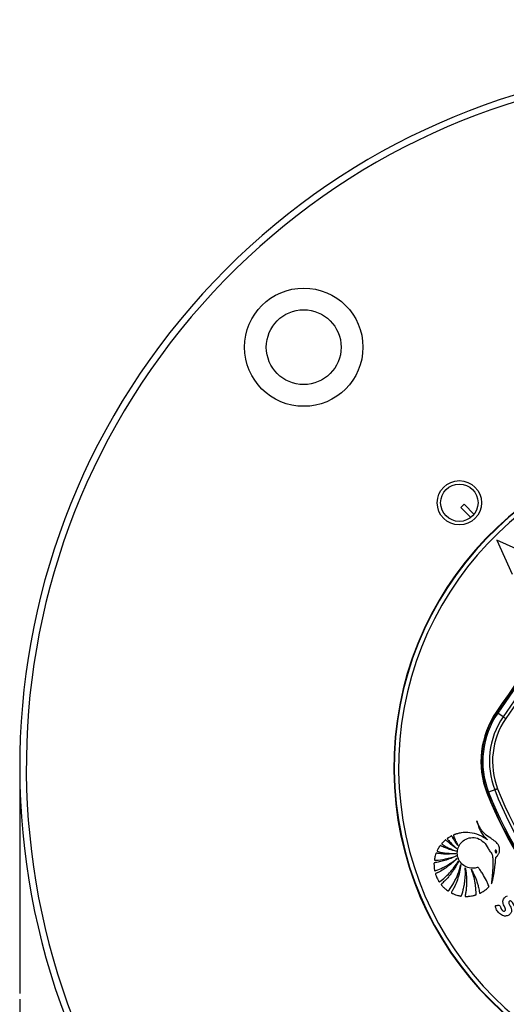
# Paper-space layout 'Surface plate' of a CAD drawing. Header units: millimetres. Extents: x 65420 to 443956, y 26941 to 406945.
# Tile 55 of 71: x 82725 to 88253, y 240263 to 251451. Entities that reach past the tile are written whole.
import ezdxf

# ---------------------------------------------------------------- set-up
doc = ezdxf.new("R2010")
doc.units = ezdxf.units.MM
doc.layers.add('COMPONENT_GEOMETRY', color=7, linetype='Continuous')
doc.styles.add('SLDTEXTSTYLE1', font='TXT', dxfattribs={"width": 0.75})
doc.dimstyles.new('SLDDIMSTYLE2', dxfattribs={"dimtxt": 2500, "dimasz": 165.1, "dimexe": 0, "dimexo": 0.0625, "dimgap": 625, "dimtad": 0, "dimtih": 1, "dimtoh": 1, "dimdec": 0, "dimlfac": 0.02, "dimrnd": 1e-09, "dimzin": 12, "dimdsep": 46, "dimtxsty": 'SLDTEXTSTYLE1', "dimsah": 1, "dimcen": 0.09, "dimadec": 0, "dimazin": 3, "dimtfac": 1, "dimtdec": 3, "dimtofl": 0, "dimtmove": 0, "dimatfit": 3, "dimfxl": 1, "dimfrac": 2, "dimtolj": 1, "dimtzin": 12, "dimarcsym": 0})

# ---------------------------------------------------------------- blocks, each defined once
blk = doc.blocks.new('_D_8')
at = {"layer": 'COMPONENT_GEOMETRY', "color": 7, "ltscale": 50}
for p, q in [((240160, 319828), (240160, 222689)), ((82725, 240321), (82725, 222689)), ((82725, 222848), (157748, 222848)), ((240160, 222848), (165137, 222848))]:
    blk.add_line(p, q, dxfattribs=at)
for points in [[(82725, 222848), (82890, 222823), (82890, 222873)], [(240160, 222848), (239995, 222873), (239995, 222823)]]:
    blk.add_solid(points, dxfattribs=at)
at = {"layer": 'COMPONENT_GEOMETRY', "color": 7, "ltscale": 50, "insert": (157748, 224086), "char_height": 2500, "attachment_point": 1, "style": 'SLDTEXTSTYLE1'}
blk.add_mtext('3149', dxfattribs=at)

psp = doc.layouts.new('Surface plate')

# ---------------------------------------------------------------- linework, layer by layer
at = {"color": 7, "linetype": 'Continuous', "lineweight": 25, "ltscale": 50}
for p, q in [((87772.55, 245944.15), (87737.19, 245908.8)), ((87886.41, 245830.29), (87772.55, 245944.15)), ((87737.19, 245908.8), (87851.05, 245794.94)), ((88532.69, 245360.79), (88143.78, 245537.57)), ((88143.78, 245537.57), (88320.56, 245148.66)), ((88143.01, 243579.5), (88137.91, 243582.98)), ((88217.1, 243529), (88155.09, 243571.27)), ((88121.59, 242699.3), (88051.59, 242672.23)), ((88037.96, 242666.96), (88032.21, 242664.74))]:
    psp.add_line(p, q, dxfattribs=at)
at = {"color": 7, "linetype": 'Continuous', "lineweight": 25, "ltscale": 50, "flags": 128}
for points in [[(88143.01, 243579.5), (88143.33, 243579.28), (88144, 243578.82), (88145.04, 243578.12), (88146.41, 243577.18), (88148.12, 243576.02), (88150.15, 243574.63), (88152.48, 243573.05), (88155.09, 243571.27)], [(88246.32, 243509.09), (88242.27, 243511.85), (88238.25, 243514.59), (88234.32, 243517.27), (88230.5, 243519.87), (88226.84, 243522.37), (88223.36, 243524.74), (88220.1, 243526.96), (88217.1, 243529)], [(88154.56, 242712.05), (88149.99, 242710.29), (88145.47, 242708.54), (88141.03, 242706.82), (88136.72, 242705.15), (88132.58, 242703.55), (88128.66, 242702.03), (88124.98, 242700.61), (88121.59, 242699.3)], [(88037.96, 242666.96), (88038.32, 242667.1), (88039.09, 242667.39), (88040.25, 242667.84), (88041.8, 242668.45), (88043.73, 242669.19), (88046.02, 242670.08), (88048.65, 242671.09), (88051.59, 242672.23)], [(88174, 241387.04), (88181.78, 241379.14), (88185.85, 241369.01), (88191.81, 241351.63), (88200.53, 241337), (88212.98, 241325.69), (88220.57, 241322.08), (88225.97, 241321.1), (88231.32, 241321.51), (88236.32, 241323.37), (88240.65, 241326.78), (88243.75, 241331.6), (88244.92, 241336.96), (88244, 241345.31), (88241.23, 241353.45), (88228, 241380.48), (88221.34, 241394.12), (88215.87, 241408.37), (88213.64, 241436.56), (88219.7, 241456.33), (88231.35, 241473.46), (88247.66, 241486.62), (88267.7, 241494.48)]]:
    psp.add_lwpolyline(points, dxfattribs=at)
at = {"color": 7, "linetype": 'Continuous', "lineweight": 25, "ltscale": 2500}
for centre, radius in [((85951.75, 247729.6), 672), ((85951.75, 247729.6), 425), ((87719.52, 245961.83), 251.25), ((87719.52, 245961.83), 212.5)]:
    psp.add_circle(centre, radius, dxfattribs=at)
for centre, radius, start, end in [((90724.72, 242956.63), 8000, 55.999442, 225), ((90724.72, 242956.63), 7925, 57.300908, 225), ((90724.72, 242956.63), 8000, 225, 33.998272), ((90724.72, 242956.63), 7925, 225, 32.699092), ((110464.34, 228366.36), 27012.61, 135.719083, 145.723545), ((110464.34, 228366.36), 26998, 135.719083, 145.723545), ((110464.34, 228366.36), 26922.95, 135.719083, 145.723545), ((110464.34, 228366.36), 26887.6, 135.719083, 145.723545), ((90724.72, 242956.63), 3750, 91.693338, 358.306662), ((90724.72, 242956.63), 3745.57, 91.664902, 358.335098), ((90724.72, 242956.63), 3695.6, 92.389452, 357.610548), ((110464.34, 228366.36), 27018.78, 137.416438, 145.723545), ((88959.19, 243023.23), 993.89, 145.723545, 201.143174), ((88959.19, 243023.23), 987.72, 145.723545, 201.143174), ((88959.19, 243023.23), 973.1, 145.723545, 201.143174), ((88959.19, 243023.23), 898.06, 145.723545, 201.143174), ((88959.19, 243023.23), 862.7, 145.723545, 201.143174), ((91946.69, 244178.6), 4101.18, 201.143174, 248.856826), ((91946.69, 244178.6), 4065.83, 201.143174, 248.856826), ((91946.69, 244178.6), 4197.01, 201.143174, 248.856826), ((91946.69, 244178.6), 4190.84, 201.143174, 248.856826), ((91946.69, 244178.6), 4176.23, 201.143174, 248.856826)]:
    psp.add_arc(centre, radius, start, end, dxfattribs=at)
at = {"color": 7, "linetype": 'Continuous', "lineweight": 25, "ltscale": 50}
for points, knots in [([(88082.96, 241630.23), (88086.42, 241637.38), (88092.19, 241649.29), (88096.49, 241669.13), (88102.43, 241693.3), (88109.97, 241730.65), (88118.88, 241783.39), (88125.98, 241839.31), (88130.29, 241886.23), (88132.36, 241912.86), (88132.65, 241924.99), (88132.88, 241928.59), (88133.24, 241930.36), (88133.26, 241931.53), (88133.17, 241932.22), (88133.34, 241933.26), (88134.54, 241934.27), (88136.28, 241935.56), (88139.9, 241937.97), (88143.99, 241942.08), (88148.07, 241946.12), (88150.41, 241948.72), (88151.43, 241949.87), (88151.87, 241950.39), (88152.07, 241950.61), (88152.15, 241950.71), (88152.19, 241950.76), (88152.21, 241950.78), (88152.22, 241950.78), (88159.15, 241958.88), (88170.57, 241977.22), (88178.69, 242008.07), (88177.5, 242038.31), (88165.07, 242076.07), (88130.26, 242115.58), (88070.42, 242152.12), (88017.44, 242189.21), (87978.59, 242230.84), (87956.56, 242263.76), (87940.17, 242293.77), (87927.99, 242319.88), (87921.14, 242337.23), (87917.99, 242346.58), (87917.63, 242347.63)], [0, 0, 0, 0, 0.02822003, 0.04702392, 0.07218887, 0.11712406, 0.18291446, 0.26309363, 0.318189, 0.35111895, 0.35836432, 0.36151796, 0.36396701, 0.36476915, 0.36568114, 0.3664583, 0.36842593, 0.37088269, 0.37435473, 0.38384289, 0.39148968, 0.39485472, 0.39633547, 0.39698691, 0.3972736, 0.39739985, 0.39745498, 0.39747942, 0.3974901, 0.39749854, 0.43552722, 0.4732575, 0.50971924, 0.54195725, 0.61352498, 0.69094103, 0.79256003, 0.84284045, 0.893244, 0.93350671, 0.96478911, 0.99604153, 1, 1, 1, 1]), ([(87917.63, 242347.63), (87922.11, 242330.52), (87931.15, 242296.03), (87951.32, 242246.25), (87977.29, 242199.11), (88004.99, 242164.01), (88026.94, 242142.46), (88037.19, 242134.6), (88040.46, 242132.09)], [0, 0, 0, 0, 0.20978367, 0.42293258, 0.6357608, 0.84674348, 0.9511527, 1, 1, 1, 1]), ([(87689.43, 242031.93), (87669.78, 242045.31), (87638.36, 242066.7), (87602.84, 242096.12), (87582.89, 242113.94), (87572.6, 242123.6), (87567.71, 242128.99), (87564.57, 242130.49), (87562.48, 242130.22), (87561.23, 242129.75), (87558.64, 242127.97), (87553.29, 242123.91), (87543.91, 242115.17), (87534.11, 242104.65), (87525.68, 242095.72), (87521.54, 242091.1), (87519.89, 242088.72), (87519.37, 242087.42), (87519.22, 242086.21), (87519.53, 242084.46), (87521.21, 242082.37), (87526.65, 242078.85), (87539.73, 242070.9), (87565.03, 242055.76), (87614.03, 242029.77), (87656.51, 242013.04), (87684.64, 242001.96)], [0, 0, 0, 0, 0.17366713, 0.27770061, 0.33677415, 0.36943324, 0.38057099, 0.39027999, 0.39292045, 0.39581237, 0.39992904, 0.41580158, 0.44496056, 0.49344666, 0.52091718, 0.53475341, 0.53874637, 0.54204497, 0.54488599, 0.54752299, 0.55485669, 0.56349025, 0.59504361, 0.66657153, 0.77917203, 1, 1, 1, 1]), ([(87703.36, 242067.4), (87694.68, 242079.25), (87679.03, 242100.6), (87660.67, 242129.38), (87649.18, 242148.6), (87642.92, 242159.84), (87638.83, 242166.8), (87636.71, 242172.11), (87634.02, 242174.81), (87632.82, 242175.41), (87631.36, 242175.57), (87624.63, 242174.02), (87614.11, 242167.2), (87601.79, 242159.54), (87592.44, 242153.41), (87587.32, 242150.06), (87584.26, 242147.59), (87582.98, 242145.96), (87582.54, 242144.19), (87582.92, 242142.4), (87584.69, 242139.27), (87590.15, 242132.7), (87601.13, 242118.83), (87633.69, 242083.11), (87665.2, 242054.18), (87689.43, 242031.93)], [0, 0, 0, 0, 0.12769804, 0.23015984, 0.29670546, 0.32254196, 0.34187657, 0.36719787, 0.3710424, 0.37471055, 0.37866909, 0.38349164, 0.43430464, 0.48547832, 0.51040554, 0.53146426, 0.53870193, 0.54456553, 0.54907319, 0.55407531, 0.56007065, 0.58020796, 0.62815987, 0.71405689, 1, 1, 1, 1]), ([(88040.46, 242132.09), (88009.46, 242151.07), (87947.25, 242189.17), (87843.25, 242217.33), (87757.92, 242215.36), (87704.7, 242204.06), (87682.14, 242197.08), (87671.25, 242193.38), (87664.2, 242190.51), (87658.09, 242188.87), (87654.24, 242186.62), (87652.79, 242184.62), (87652.28, 242181.98), (87653.19, 242178.27), (87654.8, 242174.14), (87656.56, 242170.38), (87660.63, 242160.62), (87668.08, 242140.49), (87682.87, 242107.07), (87695.91, 242081.82), (87703.36, 242067.4)], [0, 0, 0, 0, 0.20222942, 0.40583012, 0.59131173, 0.67297754, 0.70893347, 0.72306556, 0.7372035, 0.75134535, 0.75834609, 0.76152972, 0.76479567, 0.77300529, 0.7823536, 0.78965437, 0.79610767, 0.84142914, 0.90939462, 1, 1, 1, 1]), ([(88052.13, 241594.93), (88053.4, 241596.02), (88055.12, 241597.49), (88056.67, 241600.15), (88056.76, 241602.43), (88055.58, 241606.02), (88051.09, 241616), (88042.29, 241638.63), (88020.75, 241684.36), (87991.94, 241734.89), (87963.73, 241778.13), (87945.49, 241800.26), (87938.32, 241813.67), (87930.05, 241818.44), (87924.97, 241817.41), (87915.17, 241814.48), (87896.48, 241809.31), (87875.83, 241808.11), (87858.98, 241808.75), (87841.06, 241810.42), (87803.62, 241819.01), (87752.98, 241848.25), (87711.89, 241901.55), (87693.75, 241963.77), (87698.14, 242028.16), (87726.68, 242088.26), (87778.43, 242136.81), (87849.18, 242161.21), (87929.97, 242154.11), (88000.94, 242107.45), (88037.41, 242053.71), (88057.16, 242015.3), (88068.74, 241997.59), (88083.28, 241981.9), (88095.65, 241964.18), (88096.66, 241942.68), (88098.32, 241926.88), (88098.91, 241916.33), (88099.15, 241911.64), (88099.24, 241909.57), (88099.28, 241908.66), (88099.3, 241908.26), (88099.31, 241908.09), (88099.31, 241908.01), (88099.31, 241907.97), (88099.98, 241893.57), (88100.5, 241864.72), (88099.74, 241821.45), (88097.55, 241778.17), (88094.23, 241734.96), (88090.03, 241691.87), (88086.18, 241656.97), (88083.71, 241636.45), (88082.96, 241630.23)], [0, 0, 0, 0, 0.00329677, 0.00445076, 0.00601265, 0.00763633, 0.0119342, 0.02775089, 0.05585976, 0.11225297, 0.14327116, 0.15814016, 0.16933792, 0.17281378, 0.17603354, 0.17918523, 0.19333921, 0.21427562, 0.21997196, 0.22684388, 0.24999787, 0.29582075, 0.33979381, 0.38045419, 0.42196344, 0.46524467, 0.50956279, 0.55944716, 0.60940646, 0.66536957, 0.72179584, 0.73655565, 0.75131609, 0.76352584, 0.77931828, 0.79263078, 0.8053556, 0.811072, 0.81358721, 0.81469372, 0.8151806, 0.81539489, 0.81548909, 0.81553065, 0.81554889, 0.81556317, 0.84417941, 0.87284161, 0.90154166, 0.93025424, 0.95894017, 0.98754971, 1, 1, 1, 1]), ([(87684.64, 242001.96), (87658.69, 242008.6), (87616.98, 242019.27), (87567.55, 242037.58), (87537.22, 242050.59), (87519.6, 242058.4), (87509.93, 242063.62), (87506.11, 242065.59), (87504, 242065.92), (87503, 242065.91), (87501.64, 242065.57), (87500.17, 242064.37), (87498.26, 242061.44), (87495.33, 242057.37), (87490.68, 242050.5), (87483.33, 242038.75), (87475.27, 242025.35), (87469.41, 242014.23), (87467.23, 242008.98), (87466.81, 242006.73), (87467.3, 242004.87), (87468.71, 242003.28), (87471.01, 242002.14), (87473.79, 242001.37), (87476.08, 242000.91), (87477.51, 242000.6), (87478.1, 242000.46), (87478.35, 242000.4), (87478.46, 242000.38), (87478.5, 242000.36), (87478.53, 242000.36), (87478.53, 242000.36), (87478.54, 242000.35), (87509.77, 241988.88), (87579.27, 241979.99), (87648.21, 241976.98), (87684.07, 241975.41)], [0, 0, 0, 0, 0.16566661, 0.26627848, 0.32578475, 0.37009205, 0.3852005, 0.39414964, 0.39628927, 0.39833073, 0.40032867, 0.40485031, 0.4095465, 0.42204123, 0.43584128, 0.46092246, 0.50778732, 0.53265463, 0.53853406, 0.54296914, 0.54655574, 0.55002193, 0.55576438, 0.56218014, 0.56786322, 0.57021796, 0.57120587, 0.57162971, 0.57181418, 0.57189445, 0.57192997, 0.57194547, 0.57195239, 0.57195755, 0.77741337, 1, 1, 1, 1]), ([(88130.33, 242014.31), (88129.67, 242014.05), (88128.37, 242013.56), (88126.32, 242011.47), (88124.94, 242007.72), (88124.81, 242002.61), (88125.81, 241997.19), (88127.78, 241992.04), (88130.56, 241987.74), (88133.69, 241985.24), (88136.52, 241984.51), (88137.89, 241984.75), (88138.58, 241984.87)], [0, 0, 0, 0, 0.05415242, 0.10674766, 0.22092783, 0.35422907, 0.49977031, 0.64541105, 0.77897324, 0.89341132, 0.94601581, 1, 1, 1, 1]), ([(88138.58, 241984.87), (88139.24, 241985.12), (88140.54, 241985.61), (88142.05, 241987.13), (88143.1, 241989.04), (88143.99, 241992.14), (88144.11, 241996.57), (88143.1, 242001.99), (88141.12, 242007.14), (88138.35, 242011.45), (88135.22, 242013.95), (88132.39, 242014.68), (88131.02, 242014.43), (88130.33, 242014.31)], [0, 0, 0, 0, 0.05406148, 0.10654123, 0.16159314, 0.22125328, 0.35454617, 0.5001781, 0.6459221, 0.77948337, 0.89372457, 0.94616414, 1, 1, 1, 1]), ([(87687.4, 241949.34), (87643.43, 241929.86), (87580.09, 241901.79), (87503.77, 241883.18), (87470.36, 241876.56), (87453.93, 241873.98), (87444.3, 241872.06), (87437.35, 241871.98), (87433.94, 241870.4), (87432.62, 241869.1), (87431.94, 241867.41), (87431.46, 241864.07), (87431.7, 241858.04), (87431.67, 241843.89), (87432.3, 241824.29), (87434.97, 241803.44), (87436.33, 241790.3), (87437.67, 241783.98), (87438.6, 241781.95), (87439.86, 241780.56), (87441.34, 241779.86), (87444.68, 241779.63), (87448.24, 241781.04), (87451.41, 241782.46), (87452.74, 241783.03), (87453.27, 241783.24), (87453.48, 241783.32), (87453.57, 241783.35), (87453.61, 241783.37), (87453.63, 241783.37), (87453.64, 241783.38), (87453.64, 241783.38), (87480.52, 241792.14), (87534.68, 241816.42), (87616.4, 241860.57), (87667.54, 241899.89), (87694.14, 241920.35)], [0, 0, 0, 0, 0.2212175, 0.31862848, 0.36152965, 0.3783924, 0.39526045, 0.40699864, 0.40970695, 0.41237406, 0.41534618, 0.41792267, 0.42788866, 0.443092, 0.48327579, 0.51815734, 0.54003653, 0.54416072, 0.54790251, 0.55019706, 0.55266418, 0.55526438, 0.56538666, 0.56971862, 0.57138165, 0.57204694, 0.57232537, 0.57244519, 0.57249702, 0.57251983, 0.57252995, 0.57253437, 0.57253758, 0.70294894, 0.8454382, 1, 1, 1, 1]), ([(87684.07, 241975.41), (87649.85, 241972.43), (87596.81, 241967.8), (87533.11, 241970.46), (87498.03, 241974.12), (87476.58, 241976.24), (87464.87, 241979.21), (87458.36, 241979.47), (87456.6, 241979.19), (87455.48, 241978.66), (87454.36, 241977.59), (87453.1, 241975.06), (87451.31, 241970.16), (87447.58, 241958.14), (87442.11, 241939.96), (87438.52, 241920.66), (87435.79, 241908.83), (87435.48, 241904.19), (87435.77, 241902.68), (87436.46, 241901.45), (87437.52, 241900.53), (87440.4, 241899.42), (87443.97, 241899.72), (87447.19, 241900.13), (87448.54, 241900.28), (87449.08, 241900.32), (87449.3, 241900.34), (87449.39, 241900.35), (87449.43, 241900.35), (87449.45, 241900.35), (87449.46, 241900.35), (87449.46, 241900.35), (87487.47, 241899.52), (87568.55, 241912.8), (87646.1, 241936.64), (87687.4, 241949.34)], [0, 0, 0, 0, 0.18156321, 0.28145228, 0.33676563, 0.36832377, 0.39542968, 0.40029486, 0.40271647, 0.40477584, 0.40673461, 0.4107794, 0.41952669, 0.43446223, 0.4773319, 0.51989909, 0.53833515, 0.54144913, 0.54439908, 0.54634552, 0.54884032, 0.5516267, 0.56244216, 0.56710997, 0.56891978, 0.56964984, 0.56995611, 0.57008808, 0.57014555, 0.57017094, 0.57018163, 0.57018677, 0.57019049, 0.77113142, 1, 1, 1, 1]), ([(87694.14, 241920.35), (87653.98, 241883.22), (87596.12, 241829.71), (87519.7, 241783.43), (87485.66, 241764.99), (87468.61, 241756.8), (87458.91, 241751.42), (87451.15, 241749.35), (87448.29, 241746.02), (87447.72, 241742.79), (87450.23, 241735.17), (87456.12, 241720.31), (87464.25, 241700.15), (87473.95, 241680.77), (87481.51, 241667.88), (87485.56, 241660.29), (87488.05, 241656.93), (87490.38, 241655.3), (87493.14, 241655.61), (87495.33, 241656.86), (87496.99, 241658.1), (87498.08, 241658.94), (87498.56, 241659.3), (87498.77, 241659.46), (87498.86, 241659.52), (87498.9, 241659.55), (87498.92, 241659.57), (87498.93, 241659.57), (87498.93, 241659.58), (87537.82, 241688.82), (87618.02, 241756.39), (87677.62, 241841.95), (87709.29, 241887.43)], [0, 0, 0, 0, 0.22555251, 0.32491742, 0.36866702, 0.38585967, 0.40305551, 0.41489821, 0.41766333, 0.42066215, 0.42798381, 0.45014642, 0.4874331, 0.51765152, 0.5397458, 0.54934192, 0.5531364, 0.55709203, 0.56036441, 0.56398182, 0.56743775, 0.56897215, 0.56963964, 0.5699311, 0.57005847, 0.57011462, 0.57013906, 0.57014998, 0.57015518, 0.57015881, 0.77152968, 1, 1, 1, 1]), ([(87709.29, 241887.43), (87702.74, 241874.06), (87689.63, 241847.32), (87667.19, 241808.68), (87642.81, 241771.27), (87616.39, 241735.27), (87587.95, 241700.83), (87557.88, 241667.79), (87533.94, 241645.52), (87519.71, 241631.54), (87514.76, 241628.3), (87513.07, 241625.28), (87512.98, 241623.62), (87513.88, 241620.55), (87522.98, 241611.23), (87538.86, 241592.66), (87562.14, 241572.28), (87579.97, 241558.25), (87588.8, 241552.01), (87591.83, 241550.77), (87593.65, 241550.71), (87595.63, 241551.37), (87597.6, 241553.06), (87599.39, 241555.42), (87600.72, 241557.46), (87601.59, 241558.75), (87601.98, 241559.29), (87602.15, 241559.53), (87602.22, 241559.63), (87602.26, 241559.67), (87602.27, 241559.69), (87602.28, 241559.7), (87602.28, 241559.7), (87622.06, 241586.9), (87660.19, 241645.32), (87707.42, 241743.05), (87727.69, 241814.75), (87738.14, 241851.74)], [0, 0, 0, 0, 0.05742567, 0.11482602, 0.17221176, 0.22959208, 0.28697714, 0.34437716, 0.40180612, 0.41289264, 0.42147793, 0.42407624, 0.42585849, 0.42773825, 0.43626261, 0.47456914, 0.52336919, 0.55457415, 0.56231016, 0.56490341, 0.56708881, 0.56915046, 0.57281224, 0.57688058, 0.58059089, 0.58218665, 0.58287235, 0.58317016, 0.58330005, 0.5833572, 0.58338238, 0.58339352, 0.58339836, 0.58340224, 0.71310185, 0.85197848, 1, 1, 1, 1]), ([(87738.14, 241851.74), (87727.39, 241792.76), (87711.89, 241707.81), (87675.57, 241621.97), (87658.13, 241585.88), (87648.43, 241567.61), (87639.97, 241551.01), (87632.32, 241540.49), (87629.25, 241534.17), (87628.37, 241531.03), (87629.65, 241528.19), (87634.77, 241524.57), (87645.25, 241520.77), (87664.32, 241511.96), (87687.94, 241504.09), (87710.86, 241497.65), (87726.89, 241495.06), (87735.59, 241492.25), (87740.59, 241492.89), (87743.45, 241494.56), (87746.72, 241502.98), (87750.86, 241518.07), (87757.03, 241537.32), (87762.66, 241558.17), (87768.67, 241582.4), (87775.53, 241615.23), (87783.73, 241667.13), (87789.65, 241734.89), (87787.55, 241788.46), (87786.5, 241815.25)], [0, 0, 0, 0, 0.22671852, 0.32661716, 0.3528024, 0.37899632, 0.40520027, 0.42357803, 0.4279746, 0.43206669, 0.43541979, 0.43900938, 0.45550952, 0.47761996, 0.51882485, 0.5499359, 0.56778929, 0.58079613, 0.58381032, 0.5866722, 0.5928952, 0.61651732, 0.64749327, 0.66908668, 0.69868495, 0.74229132, 0.79647641, 0.89823702, 1, 1, 1, 1]), ([(87786.5, 241815.25), (87789.09, 241801.05), (87794.27, 241772.67), (87799.11, 241729.65), (87801.82, 241686.47), (87802.12, 241643.21), (87800.28, 241599.98), (87795.47, 241556.96), (87791.53, 241521.42), (87784.91, 241500.14), (87785.07, 241492.07), (87785.61, 241490.53), (87787.02, 241489.03), (87789.59, 241488.15), (87800.26, 241487.05), (87814.28, 241488.99), (87835.58, 241490.33), (87855.67, 241493.18), (87874.27, 241497), (87887.3, 241500.14), (87895.87, 241502.83), (87903.14, 241504), (87908.1, 241506.13), (87909.89, 241508.71), (87911.02, 241513.87), (87909.72, 241523.32), (87909.61, 241536.8), (87908.81, 241553.2), (87907.35, 241575.83), (87904.29, 241606.63), (87896.91, 241657.1), (87882.75, 241722.09), (87865.09, 241772.18), (87856.25, 241797.23)], [0, 0, 0, 0, 0.05770981, 0.11539006, 0.1730529, 0.23070916, 0.28837094, 0.34605112, 0.40376465, 0.43152446, 0.43382238, 0.43585926, 0.43791298, 0.44181735, 0.44638278, 0.48089244, 0.49772867, 0.53185676, 0.56189162, 0.57369092, 0.58548954, 0.59766186, 0.60335671, 0.60624734, 0.60983507, 0.62420748, 0.64387417, 0.66390665, 0.68982077, 0.73463957, 0.78765564, 0.89382007, 1, 1, 1, 1]), ([(87856.25, 241797.23), (87870.77, 241769.19), (87898.11, 241716.37), (87922.73, 241645.84), (87936.33, 241594.81), (87943.99, 241560.55), (87947.18, 241539.93), (87949.13, 241528.3), (87950.33, 241526.53), (87951.49, 241525.62), (87953.46, 241525.1), (87955.9, 241525.6), (87958.89, 241527.08), (87964.12, 241530.26), (87972.04, 241534.11), (87991.26, 241545.46), (88019.29, 241564.24), (88041.19, 241584.7), (88052.13, 241594.93)], [0, 0, 0, 0, 0.22918166, 0.43171243, 0.54085187, 0.61325108, 0.68577132, 0.69446188, 0.69702864, 0.70115577, 0.7048917, 0.71145209, 0.71864965, 0.72912926, 0.75585078, 0.78257309, 0.89129436, 1, 1, 1, 1]), ([(88359.41, 241376.66), (88357.37, 241376.37), (88353.56, 241375.82), (88348.09, 241377.6), (88343.77, 241381), (88336.48, 241390.57), (88331.82, 241408.28), (88320.64, 241424.71), (88309.52, 241433.59), (88301.61, 241437.24), (88293.81, 241437.58), (88287.2, 241434.69), (88282.02, 241429.46), (88279.09, 241419.4), (88282.91, 241405.94), (88292.34, 241388.61), (88304.28, 241366.32), (88312.1, 241345.01), (88313.52, 241326.8), (88312.05, 241314.39), (88306.31, 241300.8), (88296.3, 241287.55), (88281.81, 241276.01), (88263.43, 241267.75), (88243.43, 241264.21), (88220.74, 241267.2), (88197.02, 241277.27), (88174.45, 241294.43), (88156.54, 241314.52), (88141.52, 241338.47), (88132.24, 241359.42), (88130.4, 241374.84), (88129.13, 241379.65), (88129.47, 241381.15), (88129.71, 241381.61), (88130.1, 241382.05), (88131.17, 241382.89), (88133.35, 241383.72), (88137.12, 241384.47), (88143.04, 241385.1), (88151.4, 241387.03), (88162.16, 241390.46), (88169.95, 241388.21), (88174, 241387.04)], [0, 0, 0, 0, 0.01123207, 0.0210267, 0.03077113, 0.04118458, 0.08689884, 0.13007574, 0.14818818, 0.16514621, 0.17727677, 0.19013151, 0.203885, 0.21654856, 0.24614839, 0.27753823, 0.32631349, 0.38586203, 0.40069297, 0.42699662, 0.45402292, 0.48118727, 0.51798741, 0.55506384, 0.59153717, 0.62869285, 0.67988969, 0.73201206, 0.78423741, 0.82747829, 0.8884508, 0.90754972, 0.91411686, 0.91501822, 0.91594371, 0.91698462, 0.91822906, 0.92343375, 0.92963471, 0.93946739, 0.9562132, 0.97729686, 1, 1, 1, 1])]:
    psp.add_open_spline(points, degree=3, knots=knots, dxfattribs=at)
at = {"layer": 'COMPONENT_GEOMETRY', "color": 7, "ltscale": 50}
psp.add_line((82724.72, 242956.63), (82724.72, 240384.9), dxfattribs=at)

# ---------------------------------------------------------------- dimensions: what is measured, and where the dimension line sits
dim = psp.add_linear_dim(base=(82724.72, 222848.07), p1=(240160.49, 319891.58), p2=(82724.72, 240384.9), dimstyle='SLDDIMSTYLE2', dxfattribs=at)
dim.commit()
dim.dimension.update_dxf_attribs({"geometry": '_D_8', "text_midpoint": (161442.6, 222848.07), "dimtype": 160})

doc.saveas('drawing.dxf')
